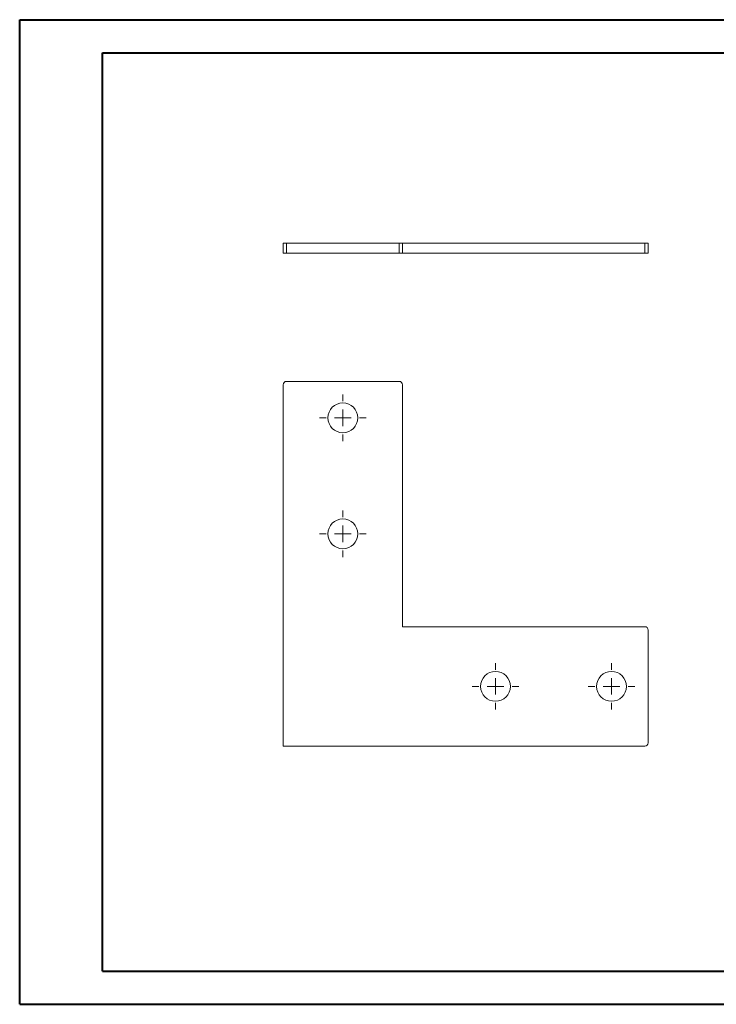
# Model space of a CAD drawing. Header units: millimetres. Extents: x 0 to 420, y 0 to 297.
# Tile 1 of 2: x 0 to 210, y 0 to 297. Entities that reach past the tile are written whole.
import ezdxf

# ---------------------------------------------------------------- set-up
doc = ezdxf.new("R2010")
doc.units = ezdxf.units.MM

# ---------------------------------------------------------------- blocks, each defined once
blk = doc.blocks.new('SW_CENTERMARKSYMBOL_0')
at = {"color": 0, "linetype": 'Continuous', "lineweight": 0}
for p, q in [((0, 5), (0, 7)), ((-5, 0), (-7, 0)), ((0, 0), (-2.5, 0)), ((0, 0), (0, 2.5)), ((0, 0), (0, -2.5)), ((0, 0), (2.5, 0)), ((5, 0), (7, 0)), ((0, -5), (0, -7))]:
    blk.add_line(p, q, dxfattribs=at)
blk = doc.blocks.new('SW_CENTERMARKSYMBOL_1')
at = {"color": 0, "linetype": 'Continuous', "lineweight": 0}
for p, q in [((0, 5), (0, 7)), ((-5, 0), (-7, 0)), ((0, 0), (-2.5, 0)), ((0, 0), (0, 2.5)), ((0, 0), (0, -2.5)), ((0, 0), (2.5, 0)), ((5, 0), (7, 0)), ((0, -5), (0, -7))]:
    blk.add_line(p, q, dxfattribs=at)
blk = doc.blocks.new('SW_CENTERMARKSYMBOL_2')
at = {"color": 0, "linetype": 'Continuous', "lineweight": 0}
for p, q in [((0, 5), (0, 7)), ((-5, 0), (-7, 0)), ((0, 0), (-2.5, 0)), ((0, 0), (0, 2.5)), ((0, 0), (0, -2.5)), ((0, 0), (2.5, 0)), ((5, 0), (7, 0)), ((0, -5), (0, -7))]:
    blk.add_line(p, q, dxfattribs=at)
blk = doc.blocks.new('SW_CENTERMARKSYMBOL_3')
at = {"color": 0, "linetype": 'Continuous', "lineweight": 0}
for p, q in [((0, 5), (0, 7)), ((-5, 0), (-7, 0)), ((0, 0), (-2.5, 0)), ((0, 0), (0, 2.5)), ((0, 0), (0, -2.5)), ((0, 0), (2.5, 0)), ((5, 0), (7, 0)), ((0, -5), (0, -7))]:
    blk.add_line(p, q, dxfattribs=at)

msp = doc.modelspace()

# ---------------------------------------------------------------- linework, layer by layer
at = {"color": 7, "linetype": 'Continuous', "lineweight": 40}
for p, q in [((0.08, 0.21), (0.08, 297.21)), ((0.08, 297.21), (420.08, 297.21)), ((25.08, 10.21), (25.08, 287.21)), ((25.08, 287.21), (410.08, 287.21)), ((25.08, 10.21), (410.08, 10.21)), ((0.08, 0.21), (420.08, 0.21))]:
    msp.add_line(p, q, dxfattribs=at)
at = {"color": 7, "linetype": 'Continuous', "lineweight": 15}
for p, q in [((79.5, 226.76), (79.5, 229.76)), ((79.5, 229.76), (80.5, 229.76)), ((80.5, 229.76), (80.5, 226.76)), ((114.5, 229.76), (80.5, 229.76)), ((114.5, 226.76), (114.5, 229.76)), ((114.5, 229.76), (115.5, 229.76)), ((115.5, 229.76), (115.5, 226.76)), ((188.5, 229.76), (115.5, 229.76)), ((188.5, 226.76), (188.5, 229.76)), ((188.5, 229.76), (189.5, 229.76)), ((189.5, 229.76), (189.5, 226.76)), ((80.5, 226.76), (79.5, 226.76)), ((114.5, 226.76), (80.5, 226.76)), ((115.5, 226.76), (114.5, 226.76)), ((188.5, 226.76), (115.5, 226.76)), ((189.5, 226.76), (188.5, 226.76)), ((79.5, 187.12), (79.5, 78.12)), ((114.5, 188.12), (80.5, 188.12)), ((115.5, 114.12), (115.5, 187.12)), ((188.5, 114.12), (115.5, 114.12)), ((189.5, 79.12), (189.5, 113.12)), ((79.5, 78.12), (188.5, 78.12))]:
    msp.add_line(p, q, dxfattribs=at)
for centre in [(97.5, 177.12), (97.5, 142.12), (143.5, 96.12), (178.5, 96.12)]:
    msp.add_circle(centre, 4.5, dxfattribs=at)
for centre, start, end in [((80.5, 187.12), 90, 180), ((114.5, 187.12), 0, 90), ((188.5, 113.12), 0, 90), ((188.5, 79.12), 270, 0)]:
    msp.add_arc(centre, 1, start, end, dxfattribs=at)

# ---------------------------------------------------------------- block references
at = {"color": 7, "linetype": 'Continuous', "lineweight": 0}
for name, p in [('SW_CENTERMARKSYMBOL_0', (97.5, 177.12)), ('SW_CENTERMARKSYMBOL_1', (97.5, 142.12)), ('SW_CENTERMARKSYMBOL_3', (143.5, 96.12)), ('SW_CENTERMARKSYMBOL_2', (178.5, 96.12))]:
    msp.add_blockref(name, p, dxfattribs=at)

doc.saveas('drawing.dxf')
